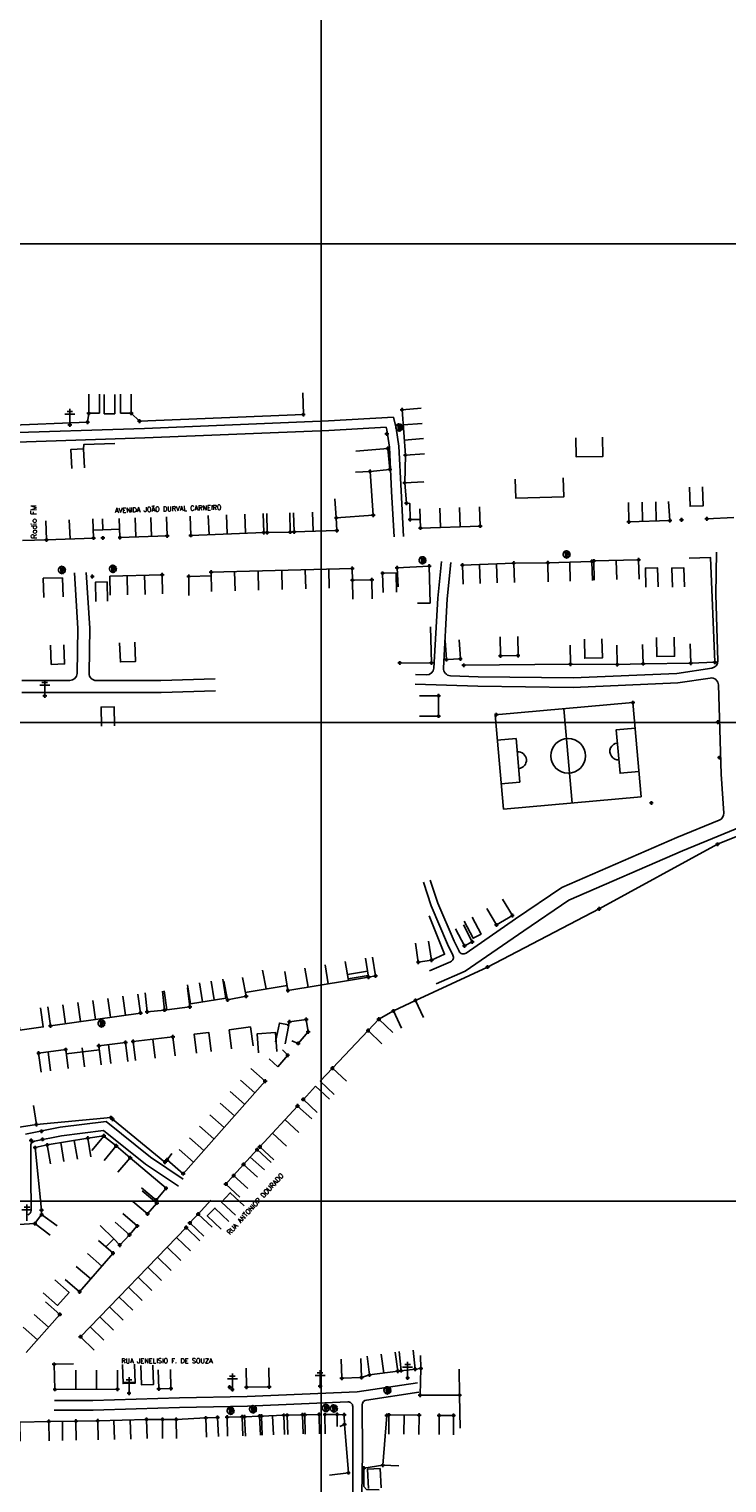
# Model space of a CAD drawing. Extents: x 539028 to 544996, y 8596245 to 8601028.
# Tile 27 of 41: x 542323 to 542615, y 8597845 to 8598453. Entities that reach past the tile are written whole.
import ezdxf
from ezdxf.enums import TextEntityAlignment as Align
from ezdxf.lldxf.tags import DXFTag

# ---------------------------------------------------------------- set-up
doc = ezdxf.new("R2010")
doc.units = 0
doc.header["$MEASUREMENT"] = 0
doc.header["$PDMODE"] = 34
doc.header["$PDSIZE"] = 0.8
for name, color, linetype in [('ALVENARIA', 7, 'Continuous'), ('ARVORE', 100, 'Continuous'), ('CAMPO', 5, 'Continuous'), ('CAMPO_FUT', 7, 'Continuous'), ('CASA', 2, 'Continuous'), ('CERCA', 9, 'CERCA_LINE'), ('ESTRADA_BARRO', 7, 'DASHED'), ('MALHA', 9, 'Continuous'), ('POSTE', 7, 'Continuous'), ('ROCHA', 9, 'Continuous'), ('TEXTO', 2, 'Continuous'), ('TXT_NRUA', 2, 'Continuous')]:
    doc.layers.add(name, color=color, linetype=linetype)
doc.styles.add('GEOSIS', font='ROMANS.SHX')
doc.styles.get("Standard").update_dxf_attribs({"font": 'romans.shx'})
doc.linetypes.add('CERCA_LINE', pattern='A,0.5,-0.2,["X",Standard,S=0.1,R=0,X=-0.1,Y=-0.05],-0.25', length=0.95)
tags = doc.linetypes.add('DASHED', pattern=[0.75, 0.5, -0.25]).pattern_tags.tags
tags[6:7] = [DXFTag(74, 4), DXFTag(75, 0), DXFTag(340, '0'), DXFTag(46, 1.0), DXFTag(50, 0.0), DXFTag(44, 0.0), DXFTag(45, 0.0)]
tags[4:5] = [DXFTag(74, 4), DXFTag(75, 0), DXFTag(340, '0'), DXFTag(46, 1.0), DXFTag(50, 0.0), DXFTag(44, 0.0), DXFTag(45, 0.0)]

# ---------------------------------------------------------------- blocks, each defined once
blk = doc.blocks.new('C')
at = {"layer": 'CASA'}
blk.add_lwpolyline([(0, 0), (0, 8)], dxfattribs=at)
blk = doc.blocks.new('A$C094F77C8')
at = {"layer": 'POSTE'}
for p, q in [((2.62, 0), (2.62, 8.4)), ((0, 5.6), (5.25, 5.6)), ((1.17, 7), (4.08, 7))]:
    blk.add_line(p, q, dxfattribs=at)
blk = doc.blocks.new('A$C34DC2D19')
at = {"layer": 'POSTE', "xscale": 0.8, "yscale": 0.8, "zscale": 0.8}
blk.add_blockref('A$C094F77C8', (0, 0, 340.37), dxfattribs=at)
blk = doc.blocks.new('ARVORE6')
for points in [[(-1.8, 2.2), (-1.9, 2.1), (-1.9, 2.1), (-2, 2), (-2, 2), (-2.1, 1.9), (-2.1, 1.8), (-2.1, 1.7), (-2.2, 1.6), (-2.3, 1.6), (-2.3, 1.6), (-2.5, 1.4), (-2.3, 1.3), (-2.2, 1.3), (-2.2, 1.3), (-2.3, 1.2), (-2.4, 1.2), (-2.5, 1.1), (-2.5, 1.1), (-2.4, 1), (-2.4, 0.9), (-2.6, 0.9), (-2.7, 0.8), (-2.7, 0.7), (-2.6, 0.7), (-2.6, 0.7), (-2.7, 0.6), (-2.8, 0.6), (-2.8, 0.6), (-2.8, 0.6), (-2.6, 0.6), (-2.5, 0.5), (-2.5, 0.5), (-2.6, 0.3), (-2.7, 0.2), (-2.7, 0.1), (-2.6, 0), (-2.5, 0), (-2.6, -0.1), (-2.7, -0.2), (-2.6, -0.3), (-2.5, -0.4), (-2.5, -0.5), (-2.6, -0.6), (-2.5, -0.8), (-2.4, -0.9), (-2.4, -1), (-2.4, -1.1), (-2.3, -1.3), (-2.1, -1.5), (-2, -1.6), (-1.9, -1.6), (-1.8, -1.7), (-1.8, -2), (-1.7, -2.1), (-1.5, -2.1), (-1.4, -2.1), (-1.3, -2.2), (-1.2, -2.4), (-0.9, -2.4), (-0.9, -2.4), (-0.7, -2.4), (-0.6, -2.6), (-0.6, -2.6), (-0.5, -2.6), (-0.4, -2.6), (-0.3, -2.7), (-0.2, -2.7), (0, -2.7), (0.1, -2.7), (0.3, -3), (0.4, -2.9), (0.3, -2.7), (0.4, -2.7), (0.4, -2.6), (0.3, -2.4), (0.5, -2.4), (0.5, -2.3), (0.5, -2.2), (0.7, -2.3), (0.9, -2.3), (0.9, -2.2), (1.1, -2.4), (1.2, -2.3), (1.2, -2.6), (1.3, -2.6), (1.4, -2.4), (1.5, -2.3), (1.4, -2.2), (1.4, -2.1), (1.4, -2.1), (1.5, -2), (1.5, -2), (1.4, -1.8), (1.5, -1.8), (1.6, -1.7), (1.7, -1.7), (1.8, -1.6), (1.8, -1.7), (1.9, -1.7), (1.8, -1.6), (1.8, -1.4), (2, -1.4), (2.1, -1.4), (2.1, -1.5), (2.2, -1.6), (2.3, -1.6), (2.5, -1.6), (2.6, -1.6), (2.5, -1.5), (2.5, -1.3), (2.6, -1.2), (2.6, -1.1), (2.6, -0.9), (2.6, -0.8), (2.7, -0.7), (2.7, -0.5), (2.6, -0.4), (2.5, -0.3), (2.6, -0.1), (2.7, 0), (2.8, 0.1), (3, 0.3), (2.9, 0.4), (2.9, 0.4), (2.8, 0.3), (2.7, 0.4), (2.7, 0.5), (2.7, 0.5), (2.6, 0.5), (2.4, 0.5), (2.4, 0.6), (2.5, 0.6), (2.5, 0.8), (2.3, 0.9), (2.5, 1), (2.6, 1.1), (2.6, 1.2), (2.5, 1.4), (2.6, 1.5), (2.6, 1.6), (2.5, 1.6), (2.3, 1.6), (2.2, 1.7), (2.2, 1.9), (2.2, 2), (2.1, 2.1), (1.9, 2.1), (1.8, 2.2), (1.8, 2.3), (1.7, 2.4), (1.7, 2.5), (1.5, 2.6), (1.4, 2.6), (1.3, 2.5), (1.2, 2.6), (1.1, 2.7), (1, 2.7), (0.8, 2.7), (0.7, 2.8), (0.3, 3), (0.2, 2.8), (0.1, 2.8), (-0.1, 2.8), (-0.3, 3), (-0.5, 3), (-0.6, 2.9), (-0.7, 2.8), (-0.8, 2.7), (-1, 2.8), (-1.1, 2.8), (-1.2, 2.6), (-1.4, 2.6), (-1.6, 2.5), (-1.6, 2.4), (-1.8, 2.3), (-1.7, 2.2), (-1.7, 2.2)], [(-0.9, 2.4), (-0.9, 2.4), (-0.9, 2.3), (-0.9, 2.2), (-0.9, 2.2), (-0.8, 2.1), (-0.7, 2.2), (-0.7, 2.1), (-0.7, 2), (-0.8, 2), (-0.9, 1.9), (-0.9, 1.8), (-0.8, 1.7), (-0.7, 1.8), (-0.6, 1.8), (-0.5, 1.8), (-0.5, 1.7), (-0.5, 1.6), (-0.3, 1.7), (-0.3, 1.7), (-0.1, 1.5), (-0.3, 1.4), (-0.3, 1.4), (-0.2, 1.3), (0, 1.3), (0.1, 1.1), (0, 1), (0, 0.9), (0, 0.8), (-0.2, 0.8), (-0.3, 0.7), (-0.3, 0.6), (-0.5, 0.5), (-0.5, 0.6), (-0.5, 0.7), (-0.6, 0.7), (-0.7, 0.7), (-0.8, 0.6), (-0.9, 0.6), (-0.7, 0.8), (-0.7, 0.9), (-0.8, 1), (-0.7, 1.1), (-0.8, 1.2), (-0.7, 1.4), (-0.8, 1.6), (-0.8, 1.7), (-0.9, 1.7), (-1, 1.6), (-1.1, 1.6), (-1.1, 1.6), (-1.1, 1.7), (-1.3, 1.6), (-1.4, 1.6), (-1.5, 1.5), (-1.5, 1.5), (-1.6, 1.6), (-1.6, 1.6), (-1.6, 1.7), (-1.6, 1.8), (-1.5, 1.9), (-1.4, 2), (-1.4, 2.1), (-1.3, 2.1), (-1.2, 2.2), (-1.1, 2.2), (-1, 2.3), (-0.9, 2.4)], [(-0.9, 1.7), (-1.1, 1.8), (-1.2, 2.1), (-1.3, 2.1), (-1.2, 1.8), (-1.6, 1.7), (-1.6, 1.6), (-1.1, 1.7), (-1, 1.7)], [(-1.3, 1.8), (-1.2, 1.7), (-1.3, 1.7)], [(-1.1, 1.7), (-1.1, 1.7), (-1, 1.7)], [(0, 0.9), (-0.4, 1.3), (-0.4, 1.7), (-0.4, 1.7), (-0.4, 1.4), (-0.8, 1.6), (-0.8, 1.6), (-0.5, 1.4), (-0.2, 1), (-0.7, 0.9), (-0.7, 0.9), (-0.1, 0.9), (-0.1, 0.8)], [(-0.5, 1.4), (-0.5, 1.4)], [(-0.5, 0.9), (-0.5, 0.9), (-0.5, 0.9)], [(-0.4, 1.2), (-0.3, 1.3), (-0.4, 1.2)], [(-0.2, 1.1), (-0.2, 1.1), (-0.3, 1.1)], [(-0.2, 1), (-0.2, 0.9), (-0.3, 1), (-0.3, 0.9)], [(-0.1, 0.9), (0, 1), (-0.1, 0.9), (-0.1, 1)], [(1.2, 2.1), (1.3, 1.9), (1.4, 2), (1.4, 2), (1.6, 2), (1.5, 1.9), (1.6, 1.8), (1.7, 1.8), (1.8, 1.8), (1.6, 1.7), (1.7, 1.6), (1.8, 1.6), (1.7, 1.5), (1.6, 1.4), (1.5, 1.4), (1.5, 1.2), (1.4, 1.2), (1.2, 1.3), (1.2, 1.3), (1.1, 1.3), (1.1, 1.2), (1, 1.2), (0.9, 1.3), (1.1, 1.5), (1.1, 1.7), (1, 1.7), (1, 1.8), (1, 2), (0.8, 2.1), (0.9, 2.2), (1, 2.2), (1.1, 2.3), (1.1, 2.2), (1.3, 2.1), (1.3, 2)], [(1.2, 1.6), (1.1, 1.4), (1.5, 1.3), (1.5, 1.2), (1, 1.4), (0.9, 1.3)], [(1.1, 1.6), (1.5, 1.9), (1.5, 1.9), (1.2, 1.6)], [(1.1, 1.6), (1.2, 1.6), (1.1, 1.7), (1.2, 1.6), (1.2, 1.7)], [(1.2, 1.4), (1.1, 1.4), (1.2, 1.4), (1.2, 1.3)], [(1.4, 0.5), (1.3, 0.4), (1.2, 0.3), (1.2, 0.1), (1.2, 0.1), (1.4, 0.1), (1.6, 0.2), (1.7, 0.2), (1.7, 0.1), (1.7, 0), (1.8, -0.1), (1.9, -0.1), (2, -0.2), (2.2, -0.2), (2.3, -0.2), (2.4, -0.1), (2.3, 0), (2.5, 0.1), (2.5, 0.3), (2.3, 0.5), (2.4, 0.6), (2.4, 0.8), (2.3, 0.8), (2.1, 0.8), (2, 0.9), (1.8, 0.9), (1.8, 0.8), (1.6, 0.7), (1.5, 0.6), (1.5, 0.5), (1.3, 0.5), (1.3, 0.3)], [(1.3, 1.8), (1.4, 1.8), (1.4, 1.8)], [(1.4, 0.2), (1.8, 0.3), (2, 0.7), (2, 0.9), (2, 0.6), (1.9, 0.3), (2.4, 0.3), (1.9, 0.3), (1.7, 0.2)], [(1.5, 0.2), (1.5, 0.2), (1.5, 0.2), (1.6, 0.2), (1.6, 0.2), (1.7, 0.2)], [(1.9, 0.5), (1.9, 0.5), (1.9, 0.4), (1.9, 0.4), (1.8, 0.4)], [(1.8, 0.3), (1.8, 0.3), (1.8, 0.3)], [(2, 0.3), (2, 0.3), (2, 0.3)], [(0.2, -1.8), (0, -1.8), (0.1, -1.9), (0, -1.9), (0, -2), (-0.1, -2.1), (-0.1, -2.1), (0, -2.2), (-0.2, -2.2), (-0.3, -2.1), (-0.4, -2.1), (-0.5, -2.2), (-0.5, -2.1), (-0.6, -2), (-0.7, -2), (-0.8, -2.1), (-0.8, -2.1), (-1, -2.1), (-1.1, -2.1), (-1.1, -2), (-1.1, -2), (-1.2, -1.9), (-1.1, -1.8), (-1, -1.6), (-1, -1.5), (-0.9, -1.4), (-0.8, -1.3), (-0.7, -1.3), (-0.5, -1.3), (-0.4, -1.4), (-0.3, -1.4), (-0.2, -1.3), (0, -1.1), (-0.1, -1), (0.1, -0.9), (0.1, -0.9), (0.4, -1.1), (0.3, -1.1), (0.3, -1.2), (0.3, -1.2), (0.4, -1.3), (0.3, -1.4), (0.4, -2), (0.4, -2), (0.3, -1.9), (0.4, -1.8), (0.4, -1.7), (0.4, -1.6), (0.2, -1.7), (0.1, -1.7)], [(-0.8, -1.9), (-1.1, -2), (-0.8, -1.9), (-0.7, -2), (-0.7, -1.9)], [(-0.2, -1.3), (-0.3, -1.6), (-0.8, -1.9), (-0.3, -1.7), (-0.3, -2.1), (-0.3, -2.1), (-0.1, -1.1)], [(-0.3, -1.6), (-0.3, -1.7), (-0.3, -1.6), (-0.4, -1.7), (-0.4, -1.6), (-0.4, -1.7)], [(-0.3, -1.7), (-0.2, -1.8), (-0.3, -1.8)], [(-0.3, -2), (-0.2, -2), (-0.3, -2)], [(-0.2, -1.2), (-0.1, -1.2), (-0.2, -1.3), (-0.1, -1.3), (-0.2, -1.4), (-0.1, -1.4)], [(-0.2, -1.6), (-0.2, -1.6), (-0.2, -1.6)]]:
    blk.add_lwpolyline(points)

msp = doc.modelspace()

# ---------------------------------------------------------------- linework, layer by layer
at = {"layer": 'ALVENARIA'}
for p in [(542472.931, 8598283.741, 694.067), (542611.235, 8598163.243, 698.494), (542611.88, 8598148.466, 698.588)]:
    msp.add_point(p, dxfattribs=at)
at = {"layer": 'ARVORE'}
for p in [(542478.141, 8598286.183, 694.08), (542487.874, 8598230.719, 695.928), (542548.078, 8598233.16, 696.289), (542337.204, 8598226.656, 695.483), (542358.546, 8598227.11, 695.665), (542353.751, 8598037.216, 700.653), (542473.227, 8597883.827, 704.378), (542417.078, 8597875.935, 703.885), (542447.523, 8597876.463, 704.245), (542450.846, 8597876.266, 704.253), (542407.688, 8597875.311, 703.99)]:
    msp.add_point(p, dxfattribs=at)
at = {"layer": 'CAMPO'}
for p in [(542575.755, 8598171.43, 697.686), (542518.656, 8598166.405, 697.741), (542583.46, 8598129.518, 698.443)]:
    msp.add_point(p, dxfattribs=at)
at = {"layer": 'CAMPO_FUT'}
for p, q in [((542526.963, 8598156.441), (542519.079, 8598155.747)), ((542528.564, 8598138.249), (542526.963, 8598156.441)), ((542520.681, 8598137.555), (542528.564, 8598138.249))]:
    msp.add_line(p, q, dxfattribs=at)
for points in [[(542518.145, 8598166.36), (542575.755, 8598171.43)], [(542546.95, 8598168.895), (542550.419, 8598129.478)], [(542575.755, 8598171.43), (542579.223, 8598132.013)], [(542521.614, 8598126.943), (542518.145, 8598166.36)], [(542518.145, 8598166.36), (542521.614, 8598126.943)], [(542576.688, 8598160.817), (542568.805, 8598160.124), (542570.406, 8598141.931), (542578.29, 8598142.625)], [(542568.805, 8598160.124), (542570.406, 8598141.931)], [(542521.614, 8598126.943), (542579.223, 8598132.013)]]:
    msp.add_lwpolyline(points, dxfattribs=at)
msp.add_circle((542548.684, 8598149.186), 7.282, dxfattribs=at)
for centre, start, end in [((542527.763, 8598147.345), 275.029513, 95.029513), ((542569.606, 8598151.027), 95.029513, 275.029513)]:
    msp.add_arc(centre, 3.488, start, end, dxfattribs=at)
at = {"layer": 'CASA'}
for p, q in [((542479.291, 8598293.83), (542487.27, 8598294.413)), ((542480.68, 8598274.827), (542479.291, 8598293.83)), ((542488.658, 8598275.41), (542480.68, 8598274.827)), ((542465.904, 8598268.027), (542459.82, 8598267.721)), ((542467.251, 8598249.785), (542465.904, 8598268.027)), ((542574.077, 8598247.003), (542573.852, 8598255)), ((542590.648, 8598255.466), (542591.204, 8598247.485)), ((542330.487, 8598247.44), (542330.74, 8598239.444)), ((542340.56, 8598239.831), (542340.245, 8598247.825)), ((542350.379, 8598240.218), (542350.065, 8598248.212)), ((542361.148, 8598248.423), (542361.415, 8598240.427)), ((542381.179, 8598241.086), (542380.912, 8598249.081)), ((542390.708, 8598249.306), (542391.02, 8598241.312)), ((542421.52, 8598242.504), (542421.208, 8598250.498)), ((542433.997, 8598250.781), (542434.246, 8598242.785)), ((542441.91, 8598251.027), (542442.158, 8598243.031)), ((542451.813, 8598248.603), (542467.251, 8598249.785)), ((542452.073, 8598243.339), (542451.813, 8598248.603)), ((542486.975, 8598244.402), (542486.715, 8598252.398)), ((542511.687, 8598253.212), (542511.947, 8598245.216)), ((542591.204, 8598247.485), (542574.077, 8598247.003)), ((542391.02, 8598241.312), (542421.52, 8598242.504)), ((542434.246, 8598242.785), (542452.073, 8598243.339)), ((542511.947, 8598245.216), (542486.975, 8598244.402)), ((542330.74, 8598239.444), (542350.379, 8598240.218)), ((542361.415, 8598240.427), (542381.179, 8598241.086)), ((542504.501, 8598228.897), (542525.946, 8598229.684)), ((542525.946, 8598229.684), (542540.225, 8598229.857)), ((542540.225, 8598229.857), (542540.322, 8598221.858)), ((542549.43, 8598230.148), (542549.527, 8598222.149)), ((542578.144, 8598231.08), (542559.439, 8598230.651)), ((542559.439, 8598230.651), (542559.622, 8598222.654)), ((542568.975, 8598222.868), (542568.791, 8598230.866)), ((542578.327, 8598223.082), (542578.144, 8598231.08)), ((542379.028, 8598224.825), (542357.157, 8598224.297)), ((542379.221, 8598216.827), (542379.028, 8598224.825)), ((542458.506, 8598227.467), (542399.5, 8598225.92)), ((542399.5, 8598225.92), (542399.709, 8598217.923)), ((542458.566, 8598222.615), (542458.506, 8598227.467)), ((542477.212, 8598227.79), (542490.692, 8598228.466)), ((542477.613, 8598219.8), (542477.212, 8598227.79)), ((542490.692, 8598228.466), (542491.009, 8598213.025)), ((542504.794, 8598220.902), (542504.501, 8598228.897)), ((542491.009, 8598213.025), (542485.74, 8598213.025)), ((542422.537, 8598051.772), (542420.984, 8598059.62)), ((542430.302, 8598059.052), (542431.606, 8598051.159)), ((542389.679, 8598053.535), (542390.929, 8598045.633)), ((542405.682, 8598047.968), (542404.432, 8598055.869)), ((542404.873, 8598055.025), (542406.426, 8598047.177)), ((542414.131, 8598048.702), (542412.578, 8598056.55)), ((542431.606, 8598051.159), (542456.855, 8598055.332)), ((542368.881, 8598049.654), (542370.01, 8598041.734)), ((542390.929, 8598045.633), (542405.682, 8598047.968)), ((542406.426, 8598047.177), (542414.131, 8598048.702)), ((542332.385, 8598036.371), (542331.256, 8598044.291)), ((542370.01, 8598041.734), (542332.385, 8598036.371)), ((542407.016, 8598034.684), (542415.964, 8598035.894)), ((542407.987, 8598026.743), (542407.016, 8598034.684)), ((542415.964, 8598035.894), (542417.036, 8598027.966)), ((542338.74, 8598026.443), (542327.42, 8598024.94)), ((542327.42, 8598024.94), (542328.473, 8598017.01)), ((542331.385, 8598025.467), (542332.438, 8598017.536)), ((542339.793, 8598018.513), (542338.74, 8598026.443)), ((542450.171, 8598018.697), (542456.021, 8598013.239)), ((542387.865, 8597974.587), (542422.08, 8598013.274)), ((542438.066, 8598005.657), (542443.166, 8598011.151)), ((542443.163, 8598011.153), (542449.013, 8598005.696)), ((542445.074, 8598013.2), (542450.923, 8598007.743)), ((542443.831, 8598000.174), (542438.066, 8598005.657)), ((542419.864, 8597985.842), (542435.548, 8598002.871)), ((542435.548, 8598002.871), (542441.535, 8597997.484)), ((542331.063, 8597986.608), (542347.956, 8597989.475)), ((542332.402, 8597978.721), (542331.063, 8597986.608)), ((542347.956, 8597989.475), (542349.295, 8597981.588)), ((542381.097, 8597980.408), (542387.865, 8597974.587)), ((542413.055, 8597978.488, 701.145), (542418.715, 8597984.634, 701.145)), ((542415.885, 8597981.561, 701.145), (542421.77, 8597976.142, 701.145)), ((542418.715, 8597984.634, 701.145), (542424.6, 8597979.215, 701.145)), ((542425.736, 8597980.409), (542419.864, 8597985.842)), ((542418.94, 8597973.068, 701.145), (542413.055, 8597978.488, 701.145)), ((542389.112, 8597952.125, 703.42), (542344.943, 8597906.461, 703.42)), ((542394.863, 8597946.563, 703.42), (542389.112, 8597952.125, 703.42)), ((542358.55, 8597941.381, 701.822), (542352.494, 8597946.609, 701.822)), ((542344.576, 8597925.197, 701.822), (542358.55, 8597941.381, 701.822)), ((542338.521, 8597930.425, 701.822), (542344.576, 8597925.197, 701.822)), ((542336.298, 8597915.799, 703.603), (542330.29, 8597921.082, 703.603)), ((542322.278, 8597899.855, 703.603), (542336.298, 8597915.799, 703.603)), ((542344.943, 8597906.461, 703.42), (542350.693, 8597900.899, 703.42)), ((542341.952, 8597895.159, 704), (542333.955, 8597894.936, 704)), ((542333.955, 8597894.936, 704), (542334.247, 8597884.473, 704)), ((542464.672, 8597898.404, 704.321), (542465.752, 8597890.478, 704.321)), ((542471.634, 8597891.279, 704.321), (542470.554, 8597899.206, 704.321)), ((542477.516, 8597892.08, 704.321), (542476.437, 8597900.007, 704.321)), ((542360.362, 8597884.516, 704), (542360.349, 8597892.516, 704)), ((542465.752, 8597890.478, 704.321), (542477.516, 8597892.08, 704.321)), ((542334.247, 8597884.473, 704), (542360.362, 8597884.516, 704)), ((542343.038, 8597871.167, 703.85), (542331.691, 8597871.012, 703.85)), ((542331.691, 8597871.012, 703.85), (542331.834, 8597863.013, 703.85)), ((542337.474, 8597863.09, 703.902), (542337.364, 8597871.089, 703.902)), ((542343.147, 8597863.168, 703.85), (542343.038, 8597871.167, 703.85)), ((542352.123, 8597871.347, 703.857), (542372.539, 8597871.883, 703.857)), ((542352.333, 8597863.35, 703.857), (542352.123, 8597871.347, 703.857)), ((542372.539, 8597871.883, 703.857), (542372.749, 8597863.886, 703.857)), ((542429.88, 8597873.627, 704.046), (542420.555, 8597873.265, 704.046)), ((542420.555, 8597873.265, 704.046), (542420.865, 8597865.271, 704.046)), ((542425.528, 8597865.452, 704.046), (542425.218, 8597873.446, 704.046)), ((542430.191, 8597865.633, 704.046), (542429.88, 8597873.627, 704.046)), ((542447.088, 8597873.924, 704.419), (542452.148, 8597873.957, 704.419)), ((542447.141, 8597865.924, 704.419), (542447.088, 8597873.924, 704.419)), ((542452.148, 8597873.957, 704.419), (542452.206, 8597869.006, 704.419)), ((542473.829, 8597873.783, 704.611), (542473.751, 8597865.784, 704.611)), ((542486.413, 8597873.661, 704.611), (542473.829, 8597873.783, 704.611)), ((542480.043, 8597865.723, 704.611), (542480.121, 8597873.722, 704.611)), ((542486.335, 8597865.661, 704.611), (542486.413, 8597873.661, 704.611))]:
    msp.add_line(p, q, dxfattribs=at)
for points in [[(542348.428, 8598300.324), (542348.44, 8598292.324)], [(542352.928, 8598300.331), (542352.94, 8598292.331)], [(542354.803, 8598300.159), (542354.815, 8598292.159)], [(542359.303, 8598300.166), (542359.315, 8598292.166)], [(542361.599, 8598300.344), (542361.611, 8598292.344)], [(542366.099, 8598300.351), (542366.111, 8598292.351)], [(542348.44, 8598292.324), (542352.94, 8598292.331)], [(542354.815, 8598292.159), (542359.315, 8598292.166)], [(542361.611, 8598292.344), (542366.111, 8598292.351)], [(542465.904, 8598268.027), (542474.179, 8598268.903), (542473.353, 8598277.611), (542459.973, 8598276.576)], [(542551.941, 8598282.131), (542552.079, 8598274.132), (542563.253, 8598274.324), (542563.115, 8598282.323)], [(542341.308, 8598269.241), (542340.919, 8598277.231), (542346.196, 8598277.489), (542346.586, 8598269.498)], [(542482.672, 8598247.925), (542482.532, 8598254.689), (542481.109, 8598254.753), (542480.399, 8598263.298), (542488.392, 8598263.641), (542488.392, 8598263.641)], [(542546.647, 8598265.381), (542546.877, 8598257.384), (542526.842, 8598256.806), (542526.611, 8598264.803)], [(542599.47, 8598261.52), (542599.67, 8598253.523), (542605.062, 8598253.657), (542604.862, 8598261.655)], [(542451.813, 8598248.603), (542451.202, 8598256.58)], [(542354.216, 8598243.634), (542354.102, 8598248.249)], [(542422.733, 8598250.477), (542422.928, 8598242.479), (542432.589, 8598242.715), (542432.393, 8598250.713)], [(542482.672, 8598247.925), (542486.858, 8598248.006)], [(542350.249, 8598243.536), (542354.216, 8598243.634)], [(542354.216, 8598243.634), (542361.3, 8598243.87)], [(542320.702, 8598239.126), (542330.74, 8598239.444)], [(542525.946, 8598229.684), (542526.239, 8598221.689)], [(542540.225, 8598229.857), (542558.636, 8598230.439), (542558.888, 8598222.443)], [(542329.351, 8598223.386), (542337.389, 8598223.639)], [(542329.351, 8598223.386), (542329.603, 8598215.39)], [(542337.641, 8598215.643), (542337.389, 8598223.639)], [(542390.254, 8598216.201), (542390.143, 8598224.201), (542399.538, 8598224.447)], [(542471.35, 8598217.488), (542471.167, 8598225.486), (542476.811, 8598225.615), (542476.994, 8598217.617)], [(542490.692, 8598228.466), (542491.009, 8598213.025), (542485.74, 8598213.025)], [(542581.208, 8598219.668), (542580.95, 8598227.664), (542585.984, 8598227.826), (542586.242, 8598219.83)], [(542592.25, 8598219.668), (542591.993, 8598227.664), (542597.027, 8598227.826), (542597.284, 8598219.83)], [(542356.245, 8598213.871), (542356.059, 8598221.869), (542351.156, 8598221.755), (542351.342, 8598213.757)], [(542466.807, 8598214.775), (542466.65, 8598222.773), (542458.566, 8598222.615), (542458.723, 8598214.617)], [(542527.62, 8598199.087), (542527.773, 8598191.088), (542520.411, 8598190.948), (542520.259, 8598198.947)], [(542593.005, 8598198.835), (542593.157, 8598190.837), (542585.796, 8598190.697), (542585.643, 8598198.695)], [(542332.385, 8598195.403), (542332.718, 8598187.41), (542338.255, 8598187.64), (542337.922, 8598195.633)], [(542361.3, 8598196.418), (542361.62, 8598188.424), (542367.946, 8598188.677), (542367.627, 8598196.671)], [(542503.181, 8598197.732), (542503.67, 8598189.747), (542497.855, 8598189.391), (542497.366, 8598197.376)], [(542562.827, 8598198.082), (542562.979, 8598190.083), (542555.618, 8598189.943), (542555.466, 8598197.941)], [(542486.573, 8598174.334), (542494.573, 8598174.323), (542494.561, 8598165.827), (542486.561, 8598165.838)], [(542353.702, 8598161.577), (542353.516, 8598169.575), (542358.989, 8598169.702), (542359.175, 8598161.705)], [(542514.689, 8598085.393), (542518.789, 8598078.524), (542525.388, 8598082.463), (542521.287, 8598089.332)], [(542501.664, 8598076.866), (542505.374, 8598069.778), (542508.652, 8598071.494), (542504.943, 8598078.582)], [(542505.298, 8598080.094), (542509.008, 8598073.006), (542512.286, 8598074.722), (542508.577, 8598081.81)], [(542484.902, 8598070.919), (542486.076, 8598063.006), (542491.567, 8598063.82), (542490.394, 8598071.734)], [(542463.951, 8598064.613), (542465.271, 8598056.723), (542468.246, 8598057.221), (542466.926, 8598065.111)], [(542456.443, 8598057.825), (542464.851, 8598059.232)], [(542413.809, 8598050.33), (542431.266, 8598053.215)], [(542456.741, 8598056.023), (542465.157, 8598057.414)], [(542456.855, 8598055.332), (542465.271, 8598056.723)], [(542379.207, 8598050.927), (542380.032, 8598042.97), (542372.794, 8598042.219), (542371.968, 8598050.176)], [(542389.598, 8598052.245), (542390.632, 8598044.313), (542380.971, 8598043.054), (542379.938, 8598050.987)], [(542488.305, 8598039.795), (542484.85, 8598047.01), (542475.657, 8598042.608), (542479.111, 8598035.393)], [(542328.229, 8598043.866), (542329.395, 8598035.951), (542319.553, 8598034.502), (542318.387, 8598042.417)], [(542407.016, 8598034.684), (542407.016, 8598034.684)], [(542415.964, 8598035.894), (542417.036, 8598027.966)], [(542430.438, 8598028.906), (542432.017, 8598036.749), (542428.062, 8598037.546), (542426.483, 8598029.703)], [(542433.252, 8598030.168), (542435.912, 8598029.043), (542440.054, 8598033.841), (542439.242, 8598039.005), (542432.23, 8598038.102), (542431.575, 8598036.262)], [(542475.374, 8598033.644), (542469.561, 8598039.141), (542465.089, 8598034.411), (542470.902, 8598028.915)], [(542352.618, 8598028.023), (542363.721, 8598029.416)], [(542357.583, 8598020.583), (542356.587, 8598028.521)], [(542363.721, 8598029.416), (542364.717, 8598021.478)], [(542366.905, 8598029.82), (542383.505, 8598031.808)], [(542367.857, 8598021.877), (542366.905, 8598029.82)], [(542376.156, 8598022.871), (542375.205, 8598030.814)], [(542383.505, 8598031.808), (542384.456, 8598023.865)], [(542393.465, 8598024.967), (542392.494, 8598032.908), (542398.557, 8598033.649), (542399.528, 8598025.708)], [(542426.973, 8598025.643), (542426.348, 8598033.618), (542418.739, 8598033.022), (542419.364, 8598025.046)], [(542338.983, 8598024.612), (542352.828, 8598026.349)], [(542346.675, 8598019.295), (542345.679, 8598027.233)], [(542353.614, 8598020.085), (542352.618, 8598028.023)], [(542427.423, 8598019.301), (542423.769, 8598022.648)], [(542427.423, 8598019.301), (542431.512, 8598024.068)], [(542431.512, 8598024.068), (542429.402, 8598026.3)], [(542416.056, 8598018.539), (542422.08, 8598013.274)], [(542445.074, 8598013.2), (542450.171, 8598018.697)], [(542317.257, 8598001.816), (542318.475, 8597993.909), (542326.495, 8597995.144), (542325.277, 8598003.051)], [(542349.646, 8597984.238), (542354.685, 8597990.336), (542359.865, 8597986.257), (542354.83, 8597980.04)], [(542381.097, 8597980.408), (542383.139, 8597983.079)], [(542413.382, 8597961.196), (542407.536, 8597966.657), (542403.862, 8597962.724), (542409.709, 8597957.264)], [(542332.314, 8597948.947), (542325.886, 8597953.71), (542328.695, 8597957.501), (542335.123, 8597952.738)], [(542406.845, 8597954.648), (542401.076, 8597960.19), (542397.928, 8597956.913), (542403.697, 8597951.371)], [(542334.167, 8597930.289), (542340.164, 8597924.994), (542335.346, 8597919.537), (542329.349, 8597924.832)], [(542465.312, 8597843.068), (542464.842, 8597851.055), (542470.099, 8597851.364), (542470.569, 8597843.377)]]:
    msp.add_lwpolyline(points, dxfattribs=at)
for points, elevation in [([(542370.395, 8597968.668), (542376.531, 8597963.534), (542380.688, 8597968.504), (542365.673, 8597981.273), (542360.49, 8597975.178)], 700.925), ([(542414.799, 8597968.361), (542408.905, 8597973.771), (542405.679, 8597970.256), (542411.522, 8597964.792)], 701.167), ([(542366.851, 8597962.929), (542372.95, 8597957.752), (542376.825, 8597962.318), (542370.725, 8597967.494)], 701.373), ([(542359.359, 8597954.266), (542365.392, 8597949.011), (542368.656, 8597952.759), (542362.624, 8597958.014)], 701.686), ([(542399.946, 8597952.256), (542394.119, 8597957.737), (542392.355, 8597955.862), (542390.591, 8597953.987), (542396.418, 8597948.505)], 701.657), ([(542353.108, 8597952.928), (542358.794, 8597947.301), (542355.522, 8597943.995)], 701.686), ([(542362.479, 8597894.887), (542362.745, 8597886.892), (542367.796, 8597887.059), (542367.531, 8597895.055)], 704.149), ([(542462.023, 8597897.398), (542462.34, 8597889.404), (542454.158, 8597889.079), (542453.84, 8597897.072)], 704.297), ([(542478.024, 8597900.227), (542478.881, 8597892.273), (542484.777, 8597892.908), (542483.921, 8597900.862)], 704.27), ([(542370.151, 8597894.383), (542370.417, 8597886.387), (542375.468, 8597886.555), (542375.202, 8597894.55)], 704.149), ([(542377.42, 8597892.668), (542377.685, 8597884.672), (542382.736, 8597884.84), (542382.471, 8597892.835)], 704.149), ([(542423.643, 8597893.513), (542423.779, 8597885.514), (542414.325, 8597885.353), (542414.189, 8597893.352)], 703.949), ([(542331.691, 8597871.012), (542319.621, 8597870.796), (542319.764, 8597862.797)], 703.85), ([(542384.983, 8597863.917), (542384.946, 8597871.917), (542379.212, 8597871.89), (542379.25, 8597863.89)], 703.799), ([(542402.573, 8597864.742), (542402.213, 8597872.734), (542397.288, 8597872.512), (542397.647, 8597864.52)], 704.015), ([(542412.706, 8597865.005), (542412.501, 8597873.003), (542406.194, 8597872.841), (542406.399, 8597864.843)], 704.098), ([(542420.161, 8597865.291), (542419.76, 8597873.281), (542413.451, 8597872.965), (542413.852, 8597864.975)], 703.988), ([(542431.567, 8597865.642), (542431.288, 8597873.637), (542437.717, 8597873.861), (542437.996, 8597865.866)], 704.242), ([(542438.845, 8597865.805), (542438.658, 8597873.803), (542444.614, 8597873.942), (542444.801, 8597865.944)], 704.252), ([(542452.148, 8597873.957), (542455.156, 8597873.859), (542455.242, 8597869.843)], 704.404), ([(542473.829, 8597873.783), (542473.79, 8597869.784)], 704.611), ([(542494.805, 8597865.535), (542494.813, 8597873.535), (542500.79, 8597873.53), (542500.782, 8597865.53)], 704.912), ([(542455.242, 8597869.843), (542453.358, 8597869.006)], 704.404)]:
    msp.add_lwpolyline(points, dxfattribs=dict(at, elevation=elevation))
for p in [(542348.44, 8598292.324, 693.313), (542366.111, 8598292.351, 693.445), (542479.291, 8598293.83, 693.711), (542473.353, 8598277.611, 694.079), (542480.68, 8598274.827, 694.295), (542465.904, 8598268.027, 694.726), (542474.179, 8598268.903, 694.254), (542480.399, 8598263.298, 694.902), (542481.109, 8598254.753, 695.358), (542451.813, 8598248.603, 695.728), (542467.251, 8598249.785, 695.428), (542482.672, 8598247.925, 695.792), (542574.077, 8598247.003, 696.143), (542591.204, 8598247.485, 696.189), (542596.087, 8598247.825, 696.044), (542606.649, 8598248.241, 696.134), (542361.415, 8598240.427, 695.617), (542381.179, 8598241.086, 695.636), (542391.02, 8598241.312, 695.678), (542421.52, 8598242.504, 695.713), (542422.928, 8598242.479, 695.652), (542432.589, 8598242.715, 695.642), (542434.246, 8598242.785, 695.884), (542452.073, 8598243.339, 695.751), (542486.975, 8598244.402, 696.14), (542511.947, 8598245.216, 696.028), (542330.74, 8598239.444, 695.537), (542350.379, 8598240.218, 695.566), (542354.3, 8598240.251, 695.561), (542490.692, 8598228.466, 695.981), (542504.501, 8598228.897, 696.259), (542525.946, 8598229.684, 696.191), (542540.225, 8598229.857, 696.568), (542558.636, 8598230.439, 696.364), (542559.439, 8598230.651, 697.827), (542578.144, 8598231.08, 698.056), (542349.867, 8598224.122, 695.887), (542379.028, 8598224.825, 695.88), (542390.143, 8598224.201, 695.901), (542399.5, 8598225.92, 695.823), (542458.506, 8598227.467, 696.216), (542458.566, 8598222.615, 695.995), (542466.65, 8598222.773, 696.106), (542471.167, 8598225.486, 696.084), (542477.212, 8598227.79, 696.088), (542497.855, 8598189.391, 696.98), (542503.67, 8598189.747, 697.029), (542505.067, 8598187.026, 696.848), (542520.411, 8598190.948, 697.109), (542527.773, 8598191.088, 697.314), (542494.573, 8598174.323, 697.297), (542494.561, 8598165.827, 697.375), (542611.112, 8598112.24, 698.87), (542525.388, 8598082.463, 700.05), (542518.789, 8598078.524, 699.9), (542508.652, 8598071.494, 699.97), (542505.374, 8598069.778, 700.116), (542486.076, 8598063.006, 700.41), (542491.567, 8598063.82, 700.43), (542465.271, 8598056.723, 700.645), (542468.246, 8598057.221, 700.4), (542406.426, 8598047.177, 700.716), (542414.131, 8598048.702, 700.726), (542431.606, 8598051.159, 701.002), (542484.85, 8598047.01, 700.657), (542370.01, 8598041.734, 700.55), (542372.794, 8598042.219, 700.499), (542380.032, 8598042.97, 700.455), (542390.632, 8598044.313, 700.8), (542475.657, 8598042.608, 700.744), (542332.385, 8598036.371, 700.68), (542432.23, 8598038.102, 700.611), (542439.242, 8598039.005, 700.481), (542440.054, 8598033.841, 700.538), (542465.089, 8598034.411, 700.623), (542469.561, 8598039.141, 700.478), (542352.618, 8598028.023, 701.616), (542363.721, 8598029.416, 701.565), (542366.905, 8598029.82, 701.335), (542383.505, 8598031.808, 700.714), (542435.912, 8598029.043, 700.543), (542327.42, 8598024.94, 700.916), (542338.74, 8598026.443, 701.624), (542431.512, 8598024.068, 700.728), (542450.171, 8598018.697, 700.83), (542422.08, 8598013.274, 700.846), (542437.982, 8598005.631, 700.905), (542438.066, 8598005.657, 700.99), (542435.548, 8598002.871, 701.053), (542435.664, 8598002.917, 700.935), (542326.495, 8597995.144, 700.592), (542331.063, 8597986.608, 700.605), (542347.956, 8597989.475, 700.686), (542354.681, 8597990.455, 700.717), (542354.685, 8597990.336, 700.786), (542359.865, 8597986.257, 700.875), (542419.864, 8597985.842, 701.21), (542365.673, 8597981.273, 700.925), (542381.097, 8597980.408, 701.102), (542418.715, 8597984.634, 701.2), (542387.865, 8597974.587, 701.091), (542408.905, 8597973.771, 701.29), (542413.055, 8597978.488, 701.145), (542380.688, 8597968.504, 701.029), (542405.679, 8597970.256, 701.167), (542376.531, 8597963.534, 701.482), (542376.825, 8597962.318, 701.373), (542328.695, 8597957.501, 701.274), (542372.95, 8597957.752, 701.468), (542394.119, 8597957.737, 701.587), (542325.886, 8597953.71, 701.38), (542365.392, 8597949.011, 701.799), (542368.656, 8597952.759, 701.686), (542389.112, 8597952.125, 701.592), (542390.591, 8597953.987, 701.657), (542358.55, 8597941.381, 701.822), (542344.576, 8597925.197, 702.793), (542336.298, 8597915.799, 703.603), (542344.943, 8597906.461, 703.42), (542333.955, 8597894.936, 703.858), (542454.158, 8597889.079, 704.216), (542462.34, 8597889.404, 704.297), (542465.752, 8597890.478, 704.656), (542477.516, 8597892.08, 704.321), (542478.881, 8597892.273, 704.354), (542484.777, 8597892.908, 704.27), (542334.247, 8597884.473, 703.687), (542360.362, 8597884.516, 704), (542377.685, 8597884.672, 704.135), (542382.736, 8597884.84, 704.149), (542414.325, 8597885.353, 704.16), (542423.779, 8597885.514, 703.949), (542331.691, 8597871.012, 703.86), (542343.038, 8597871.167, 703.799), (542352.123, 8597871.347, 703.857), (542372.539, 8597871.883, 703.889), (542379.212, 8597871.89, 703.799), (542384.946, 8597871.917, 703.798), (542397.288, 8597872.512, 704.015), (542402.213, 8597872.734, 704.034), (542406.194, 8597872.841, 704.098), (542412.501, 8597873.003, 703.983), (542413.451, 8597872.965, 703.988), (542419.76, 8597873.281, 704.026), (542420.555, 8597873.265, 704.046), (542429.88, 8597873.627, 704.24), (542431.288, 8597873.637, 704.242), (542437.717, 8597873.861, 704.251), (542438.658, 8597873.803, 704.252), (542444.614, 8597873.942, 704.372), (542447.088, 8597873.924, 704.419), (542452.148, 8597873.957, 704.404), (542455.156, 8597873.859, 704.457), (542455.242, 8597869.843, 704.645), (542473.829, 8597873.783, 704.611), (542486.413, 8597873.661, 704.715), (542494.813, 8597873.535, 704.912), (542500.79, 8597873.53, 705.017)]:
    msp.add_point(p, dxfattribs=at)
at = {"layer": 'CERCA'}
for points in [[(542437.819, 8598300.85), (542438.06, 8598291.828), (542369.597, 8598289.063), (542366.111, 8598292.351)], [(542348.44, 8598292.324), (542347.908, 8598288.643), (542278.405, 8598285.85)], [(542346.196, 8598277.489), (542346.325, 8598279.29), (542359.263, 8598279.687)], [(542480.399, 8598263.298), (542480.68, 8598274.827)], [(542617.89, 8598248.79), (542606.649, 8598248.241)], [(542505.067, 8598187.026), (542549.662, 8598187.457), (542569.241, 8598187.399), (542580.045, 8598187.7), (542599.919, 8598187.946), (542610.006, 8598188.275), (542608.179, 8598232.044), (542599.2, 8598231.741)], [(542491.22, 8598203.127), (542491.641, 8598187.963), (542478.322, 8598188.027)], [(542611.112, 8598112.24), (542828.874, 8598199.849), (542833.303, 8598192.714), (542839.061, 8598119.581), (542847.492, 8598006.55), (542869.164, 8598011.367)], [(542549.585, 8598195.457), (542549.662, 8598187.457)], [(542569.018, 8598195.396), (542569.241, 8598187.399)], [(542579.822, 8598195.697), (542580.045, 8598187.7)], [(542599.696, 8598195.942), (542599.919, 8598187.946)], [(542484.85, 8598047.01), (542514.982, 8598060.931), (542561.686, 8598085.237), (542611.112, 8598112.24)], [(542490.625, 8598082.289), (542497.074, 8598066.297), (542491.567, 8598063.82)], [(542469.561, 8598039.141), (542475.657, 8598042.608)], [(542450.171, 8598018.697), (542465.089, 8598034.411)], [(542326.495, 8597995.144), (542357.672, 8597998.033), (542358.373, 8597997.404)], [(542381.097, 8597980.408), (542380.216, 8597979.385), (542358.373, 8597997.404), (542357.672, 8597998.033)], [(542328.695, 8597957.501), (542328.644, 8597959.339), (542325.97, 8597985.474), (542331.063, 8597986.608)], [(542347.956, 8597989.475), (542354.681, 8597990.455)], [(542359.865, 8597986.257), (542365.673, 8597981.273)], [(542308.689, 8597949.486), (542315.533, 8597952.648), (542319.123, 8597953.415), (542325.886, 8597953.71)], [(542487.006, 8597898.658), (542487.146, 8597893.207), (542486.832, 8597882.002), (542503.355, 8597882.056)], [(542503.131, 8597892.932), (542503.355, 8597882.056), (542503.595, 8597868.21)], [(542477.883, 8597852.46), (542471.212, 8597852.726), (542463.368, 8597851.507), (542463.299, 8597843.905), (542464.465, 8597842.647), (542469.688, 8597842.417)]]:
    msp.add_lwpolyline(points, dxfattribs=at)
for points, elevation in [([(542408.905, 8597973.771), (542413.055, 8597978.488)], 701.167), ([(542394.119, 8597957.737), (542399.432, 8597963.576)], 701.587), ([(542365.392, 8597949.011), (542361.319, 8597944.708), (542358.794, 8597947.301)], 701.686), ([(542465.752, 8597890.478), (542462.34, 8597889.404)], 704.321), ([(542484.777, 8597892.908), (542487.146, 8597893.207)], 704.27), ([(542352.123, 8597871.347), (542343.038, 8597871.167)], 703.857), ([(542372.539, 8597871.883), (542379.212, 8597871.89)], 703.857), ([(542384.946, 8597871.917), (542397.288, 8597872.512)], 703.798), ([(542473.829, 8597873.783), (542472.906, 8597873.575), (542471.212, 8597852.726)], 704.611), ([(542455.242, 8597869.843), (542456.866, 8597849.626), (542448.936, 8597848.57)], 704.404)]:
    msp.add_lwpolyline(points, dxfattribs=dict(at, elevation=elevation))
for p in [(542369.597, 8598289.063, 693.649), (542438.06, 8598291.828, 693.761), (542347.908, 8598288.643, 693.463), (542478.322, 8598188.027, 696.811), (542491.592, 8598188.024, 697.085), (542549.662, 8598187.457, 697.615), (542569.241, 8598187.399, 697.46), (542580.045, 8598187.7, 697.318), (542599.919, 8598187.946, 697.616), (542610.006, 8598188.275, 697.209), (542561.686, 8598085.237, 699.999), (542514.982, 8598060.931, 700.277), (542357.672, 8597998.033, 700.726), (542358.373, 8597997.404, 700.812), (542325.97, 8597985.474, 700.613), (542380.216, 8597979.385, 701.107), (542328.644, 8597959.339, 701.216), (542361.319, 8597944.708, 701.847), (542487.146, 8597893.207, 704.484), (542407.239, 8597885.417, 704.044), (542486.832, 8597882.002, 704.771), (542503.355, 8597882.056, 704.743), (542472.906, 8597873.575, 704.615), (542471.212, 8597852.726, 704.744), (542456.866, 8597849.626, 704.736), (542463.368, 8597851.507, 704.876)]:
    msp.add_point(p, dxfattribs=at)
at = {"layer": 'ESTRADA_BARRO'}
for p, q in [((542448.494, 8598289.127), (542475.777, 8598290.681)), ((542475.777, 8598290.681), (542476.863, 8598286.122)), ((542295.511, 8598283.515), (542371.618, 8598286.034)), ((542371.618, 8598286.034), (542448.494, 8598289.127)), ((542371.764, 8598282.036), (542448.688, 8598285.131)), ((542448.688, 8598285.131), (542472.662, 8598286.497)), ((542472.662, 8598286.497), (542472.932, 8598285.365)), ((542472.932, 8598285.365), (542473.99, 8598278.214)), ((542476.863, 8598286.122), (542477.975, 8598278.606)), ((542295.644, 8598279.517), (542371.764, 8598282.036)), ((542473.99, 8598278.214), (542474.901, 8598259.702)), ((542477.975, 8598278.606), (542478.895, 8598259.912)), ((542474.901, 8598259.702), (542475.963, 8598240.704)), ((542478.895, 8598259.912), (542479.962, 8598240.829)), ((542495.732, 8598230.415), (542494.198, 8598215.086)), ((542499.713, 8598230.017), (542498.188, 8598214.778)), ((542610.742, 8598234.243), (542610.415, 8598216.559)), ((542343.773, 8598202.385), (542342.367, 8598225.67)), ((542348.775, 8598202.499), (542347.367, 8598225.815)), ((542494.198, 8598215.086), (542492.601, 8598185.88)), ((542498.188, 8598214.778), (542496.606, 8598185.851)), ((542610.415, 8598216.559), (542611.227, 8598188.891)), ((542343.493, 8598183.626), (542343.773, 8598202.385)), ((542348.494, 8598183.715), (542348.775, 8598202.499)), ((542320.359, 8598180.673), (542340.493, 8598180.671)), ((542351.494, 8598180.67), (542378.555, 8598180.667)), ((542378.555, 8598180.667), (542401.24, 8598181.374)), ((542484.91, 8598183.21), (542489.499, 8598183.046)), ((542499.494, 8598182.689), (542511.078, 8598182.276)), ((542511.078, 8598182.276), (542550.755, 8598181.81)), ((542550.755, 8598181.81), (542594.094, 8598183.672)), ((542594.094, 8598183.672), (542608.669, 8598185.835)), ((542594.474, 8598179.685), (542608.083, 8598181.705)), ((542320.42, 8598175.673), (542378.633, 8598175.667)), ((542378.633, 8598175.667), (542401.396, 8598176.376)), ((542484.767, 8598179.213), (542510.983, 8598178.277)), ((542510.983, 8598178.277), (542550.817, 8598177.809)), ((542550.817, 8598177.809), (542594.474, 8598179.685)), ((542611.522, 8598178.825), (542612.615, 8598141.603)), ((542612.615, 8598141.603), (542613.706, 8598125.286)), ((542650.062, 8598131.467), (542596.487, 8598109.538)), ((542611.849, 8598122.309), (542594.156, 8598115.067)), ((542594.156, 8598115.067), (542546.083, 8598094.205)), ((542596.487, 8598109.538), (542548.992, 8598088.927)), ((542491.458, 8598086.519), (542488.248, 8598096.356)), ((542494.269, 8598087.576), (542491.1, 8598097.287)), ((542546.083, 8598094.205), (542526.763, 8598081.043)), ((542498.304, 8598070.485), (542491.458, 8598086.519)), ((542501.031, 8598071.738), (542494.269, 8598087.576)), ((542548.992, 8598088.927), (542530.151, 8598076.091)), ((542526.763, 8598081.043), (542506.018, 8598066.792)), ((542503.092, 8598067.556), (542501.031, 8598071.738)), ((542530.151, 8598076.091), (542505.668, 8598059.271)), ((542500.576, 8598065.874), (542498.304, 8598070.485)), ((542499.584, 8598063.158), (542490.743, 8598059.289)), ((542505.668, 8598059.271), (542493.577, 8598053.98)), ((542322.007, 8597991.099), (542336.474, 8597994.016)), ((542336.474, 8597994.016), (542355.674, 8597996.399)), ((542337.053, 8597990.46), (542354.602, 8597992.638)), ((542354.602, 8597992.638), (542372.056, 8597978.553)), ((542355.674, 8597996.399), (542374.19, 8597981.457)), ((542324.19, 8597973.607), (542324.134, 8597986.21)), ((542325.739, 8597988.179), (542337.053, 8597990.46)), ((542374.19, 8597981.457), (542387.823, 8597972.356)), ((542372.056, 8597978.553), (542385.824, 8597969.362)), ((542324.267, 8597959.26), (542324.19, 8597973.607)), ((542414.586, 8597881.447), (542460.484, 8597883.47)), ((542460.484, 8597883.47), (542485.78, 8597887.186)), ((542464.398, 8597880.002), (542486.362, 8597883.229)), ((542334.125, 8597879.769), (542350.134, 8597879.819)), ((542350.134, 8597879.819), (542368.144, 8597880.365)), ((542368.144, 8597880.365), (542386.254, 8597880.874)), ((542368.261, 8597876.366), (542386.351, 8597876.875)), ((542386.254, 8597880.874), (542414.586, 8597881.447)), ((542386.351, 8597876.875), (542414.714, 8597877.449)), ((542414.714, 8597877.449), (542456.604, 8597879.295)), ((542458.692, 8597877.306), (542458.778, 8597858.127)), ((542462.689, 8597878.014), (542462.778, 8597858.101)), ((542333.979, 8597875.769), (542350.201, 8597875.819)), ((542350.201, 8597875.819), (542368.261, 8597876.366)), ((542458.778, 8597858.127), (542458.648, 8597828.328)), ((542462.778, 8597858.101), (542462.471, 8597840.421))]:
    msp.add_line(p, q, dxfattribs=at)
for centre, radius, start, end in [((542608.228, 8598188.803), 3, 278.441859, 1.680992), ((542340.493, 8598183.671), 3, 269.994192, 359.144769), ((542351.494, 8598183.67), 3, 179.144769, 269.994192), ((542489.606, 8598186.044), 3, 267.956034, 356.870004), ((542499.601, 8598185.688), 3, 176.870004, 267.956034), ((542608.524, 8598178.737), 3, 1.682071, 98.441859), ((542610.713, 8598125.086), 3, 292.259831, 3.823903), ((542498.782, 8598064.99), 2, 293.635361, 26.228967), ((542504.886, 8598068.44), 2, 206.228967, 304.488273), ((542326.134, 8597986.219), 2, 101.396571, 180.252082), ((542322.267, 8597959.249), 2, 288.044859, 0.308734), ((542456.692, 8597877.297), 2, 0.25604, 92.523685), ((542464.689, 8597878.023), 2, 98.358346, 180.25604)]:
    msp.add_arc(centre, radius, start, end, dxfattribs=at)
at = {"layer": 'MALHA'}
for p, q in [((542445.513, 8601028.275), (542445.513, 8596264.109)), ((539050.307, 8598363.105), (544995.7, 8598363.105)), ((539050.307, 8598163.105), (544995.7, 8598163.105)), ((539050.307, 8597963.105), (544995.7, 8597963.105))]:
    msp.add_line(p, q, dxfattribs=at)
at = {"layer": 'POSTE'}
for p in [(542340.489, 8598287.497, 693.684), (542330.005, 8598174.294, 696.47), (542481.608, 8597889.262, 704.273), (542365.221, 8597882.864, 703.878), (542408.396, 8597884.373, 703.979), (542445.045, 8597885.75, 704.24)]:
    msp.add_point(p, dxfattribs=at)
at = {"layer": 'ROCHA'}
for p in [(542328.671, 8597992.321, 700.493), (542324.333, 8597988.468, 700.425), (542329.08, 8597988.911, 700.484)]:
    msp.add_point(p, dxfattribs=at)

# ---------------------------------------------------------------- block references
at = {"layer": 'ARVORE', "xscale": 0.5260327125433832, "yscale": 0.5260327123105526, "zscale": 0.526032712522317}
for p in [(542478.046, 8598286.352, 694.08), (542487.779, 8598230.888, 695.928), (542547.982, 8598233.329, 696.289), (542337.109, 8598226.826, 695.483), (542358.45, 8598227.28, 695.665), (542353.655, 8598037.385, 700.653), (542473.131, 8597883.997, 704.378), (542407.592, 8597875.48, 703.99), (542416.982, 8597876.105, 703.885), (542447.427, 8597876.633, 704.245), (542450.751, 8597876.436, 704.253)]:
    msp.add_blockref('ARVORE6', p, dxfattribs=at)
at = {"layer": 'CASA'}
for p, rotation in [((542487.733, 8598288.079), 94.17872782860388), ((542488.195, 8598281.744), 94.17872782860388), ((542579.561, 8598255.16), 181.6123760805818), ((542585.27, 8598255.321), 181.6123760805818), ((542368.003, 8598240.647), 1.907723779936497), ((542374.591, 8598240.866), 1.907723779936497), ((542398.645, 8598241.61), 2.236809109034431), ((542406.27, 8598241.908), 2.236809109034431), ((542413.895, 8598242.206), 2.236809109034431), ((542495.039, 8598252.669), 181.8678980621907), ((542503.363, 8598252.941), 181.8678980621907), ((542511.942, 8598221.165), 2.101154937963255), ((542519.091, 8598221.427), 2.101154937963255), ((542357.157, 8598224.297), 181.3821426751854), ((542364.447, 8598224.473), 181.3821426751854), ((542371.738, 8598224.649), 181.3821426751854), ((542409.334, 8598226.178), 181.5018078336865), ((542419.168, 8598226.436), 181.5018078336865), ((542429.003, 8598226.694), 181.5018078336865), ((542438.837, 8598226.952), 181.5018078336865), ((542448.672, 8598227.21), 181.5018078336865), ((542440.022, 8598052.55), 9.384724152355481), ((542448.439, 8598053.941), 9.384724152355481), ((542456.855, 8598055.332), 9.384724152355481), ((542395.847, 8598046.411), 8.990529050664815), ((542400.764, 8598047.19), 8.990529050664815), ((542350.068, 8598046.972), 188.1124489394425), ((542356.339, 8598047.866), 188.1124489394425), ((542362.61, 8598048.76), 188.1124489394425), ((542337.527, 8598045.185), 188.1124489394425), ((542343.798, 8598046.079), 188.1124489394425), ((542417.803, 8598008.438), 48.51036758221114), ((542413.526, 8598003.603), 48.51036758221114), ((542404.973, 8597993.931), 48.51036758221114), ((542409.249, 8597998.767), 48.51036758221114), ((542400.696, 8597989.095), 48.51036758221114), ((542436.204, 8597991.775), 47.35388125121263), ((542338.033, 8597979.676), 9.631915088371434), ((542343.664, 8597980.632), 9.631915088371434), ((542396.419, 8597984.259), 48.51036758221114), ((542430.976, 8597986.098), 47.35388125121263), ((542392.142, 8597979.423), 48.51036758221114), ((542381.082, 8597943.822, 703.42), 225.952786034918), ((542385.097, 8597947.973, 703.42), 225.952786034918), ((542353.892, 8597935.986, 701.822), 49.19129525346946), ((542377.066, 8597939.671, 703.42), 225.952786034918), ((542349.234, 8597930.592, 701.822), 49.19129525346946), ((542369.035, 8597931.368, 703.42), 225.952786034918), ((542373.051, 8597935.52, 703.42), 225.952786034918), ((542365.02, 8597927.217, 703.42), 225.952786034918), ((542361.004, 8597923.066, 703.42), 225.952786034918), ((542331.625, 8597910.484, 703.603), 48.67564210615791), ((542352.974, 8597914.763, 703.42), 225.952786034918), ((542356.989, 8597918.915, 703.42), 225.952786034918), ((542326.952, 8597905.169, 703.603), 48.67564210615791), ((542348.958, 8597910.612, 703.42), 225.952786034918), ((542342.952, 8597884.488, 704), 0.09368248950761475), ((542351.657, 8597884.502, 704), 0.09368248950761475), ((542359.138, 8597863.529, 703.857), 1.504158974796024), ((542365.944, 8597863.707, 703.857), 1.504158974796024)]:
    msp.add_blockref('C', p, dxfattribs=dict(at, rotation=rotation))
at = {"layer": 'POSTE'}
for p in [(542338.389, 8598287.497, 353.309), (542327.905, 8598174.294, 356.096), (542320.464, 8597954.943, 360.885), (542479.508, 8597889.262, 363.898), (542363.121, 8597882.864, 363.503), (542406.296, 8597884.373, 363.604), (542442.945, 8597885.75, 363.865)]:
    msp.add_blockref('A$C34DC2D19', p, dxfattribs=at)

# ---------------------------------------------------------------- texts
at = {"layer": 'TEXTO', "style": 'GEOSIS'}
msp.add_text('Radio FM', height=2.3, rotation=91.004387, dxfattribs=at).set_placement((542327.402, 8598239.896), align=Align.BOTTOM_LEFT)
at = {"layer": 'TXT_NRUA', "style": 'GEOSIS'}
for s, rotation, p in [('AVENIDA JOÃO DURVAL CARNEIRO', 1.676529, (542359.384, 8598250.155)), ('RUA ANTONIOR DOURADO', 47.49293, (542407.785, 8597948.519, -704.149)), ('RUA JENELISIO F. DE SOUZA', 0.074598, (542361.995, 8597894.767))]:
    msp.add_text(s, height=2, rotation=rotation, dxfattribs=at).set_placement(p, align=Align.BOTTOM_LEFT)

doc.saveas('drawing.dxf')
